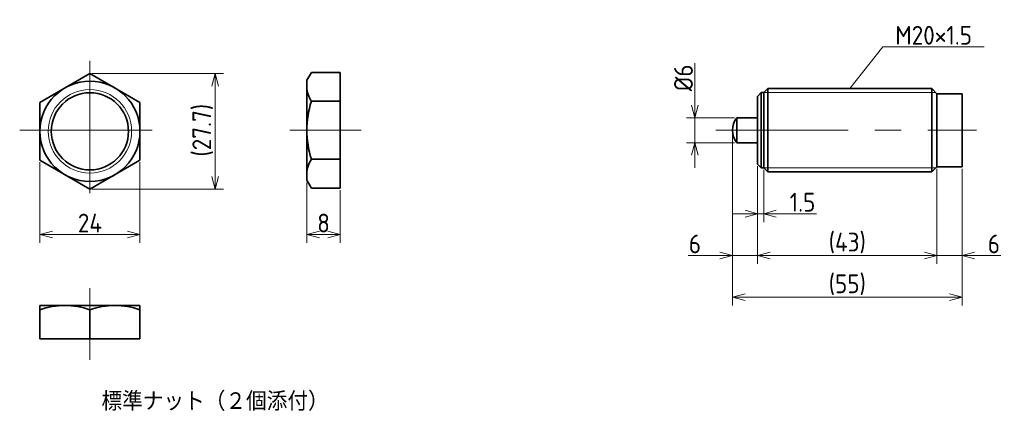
# Model space of a CAD drawing. Header units: millimetres. Extents: x 83 to 319, y 107 to 201.
import ezdxf

# ---------------------------------------------------------------- set-up
doc = ezdxf.new("R2010")
doc.units = ezdxf.units.MM
doc.linetypes.add('CENTER', pattern=[50.8, 31.75, -6.35, 6.35, -6.35])
doc.layers.get('0').update_dxf_attribs({"plot": 0})
doc.layers.add('図形', color=7, linetype='Continuous', lineweight=35)
doc.layers.add('寸法・文字', color=3, linetype='Continuous', lineweight=18)
doc.layers.get('0').off()
doc.styles.add('Dimension', font='isocp.shx', dxfattribs={"bigfont": 'bigfont.shx'})
doc.dimstyles.new('DXF用', dxfattribs={"dimtxt": 4.5, "dimasz": 3, "dimexe": 2, "dimexo": 0.5, "dimgap": 0.5, "dimtad": 1, "dimdec": 3, "dimdsep": 46, "dimtxsty": 'Dimension', "dimblk": 'OPEN30', "dimcen": 2.5, "dimclrd": 3, "dimclre": 3, "dimclrt": 3, "dimazin": 2, "dimtfac": 1, "dimtdec": 3, "dimtmove": 0, "dimatfit": 3, "dimldrblk": 'OPEN30', "dimfxl": 1, "dimlwd": 18, "dimlwe": 18, "dimarcsym": 0})

# ---------------------------------------------------------------- blocks, each defined once
blk = doc.blocks.new('_Open30')
at = {"color": 0, "linetype": 'ByBlock', "lineweight": -2}
for p, q in [((-1, 0.268), (0, 0)), ((0, 0), (-1, -0.268)), ((0, 0), (-1, 0))]:
    blk.add_line(p, q, dxfattribs=at)
blk = doc.blocks.new('*D8')
at = {"layer": 'Defpoints', "color": 0}
for p in [(88, 167.81), (112, 167.81), (112, 150)]:
    blk.add_point(p, dxfattribs=at)
at = {"layer": '寸法・文字', "color": 3, "lineweight": 18}
for p, q in [((88, 167.31), (88, 148)), ((112, 167.31), (112, 148)), ((91, 150), (109, 150))]:
    blk.add_line(p, q, dxfattribs=at)
at = {"layer": '寸法・文字', "color": 3, "lineweight": 18, "xscale": 3, "yscale": 3, "zscale": 3, "rotation": 180}
blk.add_blockref('_Open30', (88, 150), dxfattribs=at)
at = {"layer": '寸法・文字', "color": 3, "lineweight": 18, "xscale": 3, "yscale": 3, "zscale": 3}
blk.add_blockref('_Open30', (112, 150), dxfattribs=at)
at = {"layer": '寸法・文字', "color": 3, "insert": (100, 152.75), "char_height": 4.5, "attachment_point": 5, "style": 'Dimension'}
blk.add_mtext('24', dxfattribs=at)
blk = doc.blocks.new('*D9')
at = {"layer": 'Defpoints', "color": 0}
for p in [(100, 188.59), (100, 160.88), (130, 160.88)]:
    blk.add_point(p, dxfattribs=at)
at = {"layer": '寸法・文字', "color": 3, "lineweight": 18}
for p, q in [((100.5, 188.59), (132, 188.59)), ((130, 185.59), (130, 163.88)), ((100.5, 160.88), (132, 160.88))]:
    blk.add_line(p, q, dxfattribs=at)
at = {"layer": '寸法・文字', "color": 3, "lineweight": 18, "xscale": 3, "yscale": 3, "zscale": 3}
for p, rotation in [((130, 188.59), 90), ((130, 160.88), 270)]:
    blk.add_blockref('_Open30', p, dxfattribs=dict(at, rotation=rotation))
at = {"layer": '寸法・文字', "color": 3, "insert": (127.03, 175), "char_height": 4.5, "attachment_point": 5, "rotation": 90, "style": 'Dimension'}
blk.add_mtext('(27.7)', dxfattribs=at)
blk = doc.blocks.new('*D10')
at = {"layer": 'Defpoints', "color": 0}
for p in [(152, 163), (160, 161.14), (160, 150)]:
    blk.add_point(p, dxfattribs=at)
at = {"layer": '寸法・文字', "color": 3, "lineweight": 18}
for p, q in [((152, 162.5), (152, 148)), ((160, 160.64), (160, 148)), ((155, 150), (157, 150))]:
    blk.add_line(p, q, dxfattribs=at)
at = {"layer": '寸法・文字', "color": 3, "lineweight": 18, "xscale": 3, "yscale": 3, "zscale": 3, "rotation": 180}
blk.add_blockref('_Open30', (152, 150), dxfattribs=at)
at = {"layer": '寸法・文字', "color": 3, "lineweight": 18, "xscale": 3, "yscale": 3, "zscale": 3}
blk.add_blockref('_Open30', (160, 150), dxfattribs=at)
at = {"layer": '寸法・文字', "color": 3, "insert": (156, 152.75), "char_height": 4.5, "attachment_point": 5, "style": 'Dimension'}
blk.add_mtext('8', dxfattribs=at)
blk = doc.blocks.new('*D12')
at = {"layer": 'Defpoints', "color": 0}
for p in [(303, 166.25), (309, 166.25), (303, 145)]:
    blk.add_point(p, dxfattribs=at)
at = {"layer": '寸法・文字', "color": 3, "lineweight": 18}
for p, q in [((303, 165.75), (303, 143)), ((309, 165.75), (309, 143)), ((300, 145), (297, 145)), ((303, 145), (309, 145)), ((312, 145), (318.29, 145))]:
    blk.add_line(p, q, dxfattribs=at)
at = {"layer": '寸法・文字', "color": 3, "lineweight": 18, "xscale": 3, "yscale": 3, "zscale": 3}
blk.add_blockref('_Open30', (303, 145), dxfattribs=at)
at = {"layer": '寸法・文字', "color": 3, "lineweight": 18, "xscale": 3, "yscale": 3, "zscale": 3, "rotation": 180}
blk.add_blockref('_Open30', (309, 145), dxfattribs=at)
at = {"layer": '寸法・文字', "color": 3, "insert": (316.65, 147.75), "char_height": 4.5, "attachment_point": 5, "style": 'Dimension'}
blk.add_mtext('6', dxfattribs=at)
blk = doc.blocks.new('*D13')
at = {"layer": 'Defpoints', "color": 0}
for p in [(260, 166.9), (303, 166.25), (260, 145)]:
    blk.add_point(p, dxfattribs=at)
at = {"layer": '寸法・文字', "color": 3, "lineweight": 18}
for p, q in [((260, 166.4), (260, 143)), ((303, 165.75), (303, 143)), ((300, 145), (263, 145))]:
    blk.add_line(p, q, dxfattribs=at)
at = {"layer": '寸法・文字', "color": 3, "lineweight": 18, "xscale": 3, "yscale": 3, "zscale": 3, "rotation": 180}
blk.add_blockref('_Open30', (260, 145), dxfattribs=at)
at = {"layer": '寸法・文字', "color": 3, "lineweight": 18, "xscale": 3, "yscale": 3, "zscale": 3}
blk.add_blockref('_Open30', (303, 145), dxfattribs=at)
at = {"layer": '寸法・文字', "color": 3, "insert": (281.5, 147.975), "char_height": 4.5, "attachment_point": 5, "style": 'Dimension'}
blk.add_mtext('(43)', dxfattribs=at)
blk = doc.blocks.new('*D14')
at = {"layer": 'Defpoints', "color": 0}
for p in [(254, 175), (309, 166.25), (254, 135)]:
    blk.add_point(p, dxfattribs=at)
at = {"layer": '寸法・文字', "color": 3, "lineweight": 18}
for p, q in [((254, 174.5), (254, 133)), ((309, 165.75), (309, 133)), ((306, 135), (257, 135))]:
    blk.add_line(p, q, dxfattribs=at)
at = {"layer": '寸法・文字', "color": 3, "lineweight": 18, "xscale": 3, "yscale": 3, "zscale": 3, "rotation": 180}
blk.add_blockref('_Open30', (254, 135), dxfattribs=at)
at = {"layer": '寸法・文字', "color": 3, "lineweight": 18, "xscale": 3, "yscale": 3, "zscale": 3}
blk.add_blockref('_Open30', (309, 135), dxfattribs=at)
at = {"layer": '寸法・文字', "color": 3, "insert": (281.5, 137.975), "char_height": 4.5, "attachment_point": 5, "style": 'Dimension'}
blk.add_mtext('(55)', dxfattribs=at)
blk = doc.blocks.new('*D15')
at = {"layer": 'Defpoints', "color": 0}
for p in [(260, 166.9), (261.5, 166), (261.5, 155)]:
    blk.add_point(p, dxfattribs=at)
at = {"layer": '寸法・文字', "color": 3, "lineweight": 18}
for p, q in [((260, 166.4), (260, 153)), ((261.5, 165.5), (261.5, 153)), ((257, 155), (254, 155)), ((260, 155), (261.5, 155)), ((264.5, 155), (274.09, 155))]:
    blk.add_line(p, q, dxfattribs=at)
at = {"layer": '寸法・文字', "color": 3, "lineweight": 18, "xscale": 3, "yscale": 3, "zscale": 3}
blk.add_blockref('_Open30', (260, 155), dxfattribs=at)
at = {"layer": '寸法・文字', "color": 3, "lineweight": 18, "xscale": 3, "yscale": 3, "zscale": 3, "rotation": 180}
blk.add_blockref('_Open30', (261.5, 155), dxfattribs=at)
at = {"layer": '寸法・文字', "color": 3, "insert": (270.79, 157.75), "char_height": 4.5, "attachment_point": 5, "style": 'Dimension'}
blk.add_mtext('1.5', dxfattribs=at)
blk = doc.blocks.new('*D16')
at = {"layer": 'Defpoints', "color": 0}
for p in [(255, 178), (245, 172), (255, 172)]:
    blk.add_point(p, dxfattribs=at)
at = {"layer": '寸法・文字', "color": 3, "lineweight": 18}
for p, q in [((245, 181), (245, 191.07)), ((254.5, 178), (243, 178)), ((245, 172), (245, 178)), ((254.5, 172), (243, 172)), ((245, 169), (245, 166))]:
    blk.add_line(p, q, dxfattribs=at)
at = {"layer": '寸法・文字', "color": 3, "lineweight": 18, "xscale": 3, "yscale": 3, "zscale": 3}
for p, rotation in [((245, 178), 270), ((245, 172), 90)]:
    blk.add_blockref('_Open30', p, dxfattribs=dict(at, rotation=rotation))
at = {"layer": '寸法・文字', "color": 3, "insert": (242.25, 187.54), "char_height": 4.5, "attachment_point": 5, "rotation": 90, "style": 'Dimension'}
blk.add_mtext('%%c6', dxfattribs=at)
blk = doc.blocks.new('*D17')
at = {"layer": 'Defpoints', "color": 0}
for p in [(254, 175), (260, 166.9), (254, 145)]:
    blk.add_point(p, dxfattribs=at)
at = {"layer": '寸法・文字', "color": 3, "lineweight": 18}
for p, q in [((254, 174.5), (254, 143)), ((260, 166.4), (260, 143)), ((251, 145), (243.35, 145)), ((260, 145), (254, 145)), ((263, 145), (266, 145))]:
    blk.add_line(p, q, dxfattribs=at)
at = {"layer": '寸法・文字', "color": 3, "lineweight": 18, "xscale": 3, "yscale": 3, "zscale": 3}
blk.add_blockref('_Open30', (254, 145), dxfattribs=at)
at = {"layer": '寸法・文字', "color": 3, "lineweight": 18, "xscale": 3, "yscale": 3, "zscale": 3, "rotation": 180}
blk.add_blockref('_Open30', (260, 145), dxfattribs=at)
at = {"layer": '寸法・文字', "color": 3, "insert": (245, 147.75), "char_height": 4.5, "attachment_point": 5, "style": 'Dimension'}
blk.add_mtext('6', dxfattribs=at)

msp = doc.modelspace()

# ---------------------------------------------------------------- linework, layer by layer
at = {"layer": '図形', "color": 3, "linetype": 'CENTER', "lineweight": 18}
for p, q in [((100, 191.651), (100, 158.349)), ((83.1718, 175), (116.8282, 175)), ((147.8745, 175), (165, 175)), ((250, 175), (312.5, 175)), ((100, 137.1255), (100, 120))]:
    msp.add_line(p, q, dxfattribs=at)
at = {"layer": '図形'}
for p, q in [((152, 187), (153.0718, 188.8564)), ((153.0718, 188.8564), (160, 188.8564)), ((160, 161.1436), (160, 188.8564)), ((100, 188.5921), (88, 181.6639)), ((112, 181.6639), (100, 188.5921)), ((152, 163), (152, 187)), ((262.5, 185), (261.5, 184)), ((262.5, 185), (301.75, 185)), ((262.5, 185), (262.5, 165)), ((301.75, 185), (301.75, 165)), ((303, 183.75), (301.75, 185)), ((153.0718, 181.9282), (160, 181.9282)), ((260, 183.1), (260.9, 184)), ((260, 183.1), (260, 166.9)), ((260.9, 184), (260.9, 166)), ((260.9, 184), (261.5, 184)), ((261.5, 184), (261.5, 166)), ((303, 183.75), (303, 166.25)), ((309, 183.75), (303, 183.75)), ((309, 183.75), (309, 166.25)), ((88, 181.6639), (88, 167.8075)), ((112, 167.8075), (112, 181.6639)), ((255, 178), (255, 172)), ((260, 178), (255, 178)), ((260, 172), (255, 172)), ((88, 167.8075), (100, 160.8793)), ((100, 160.8793), (112, 167.8075)), ((153.0718, 168.0718), (160, 168.0718)), ((260, 166.9), (260.9, 166)), ((260.9, 166), (261.5, 166)), ((262.5, 165), (261.5, 166)), ((303, 166.25), (301.75, 165)), ((309, 166.25), (303, 166.25)), ((152, 163), (153.0718, 161.1436)), ((262.5, 165), (301.75, 165)), ((153.0718, 161.1436), (160, 161.1436)), ((88, 133), (112, 133)), ((88, 133), (88, 125)), ((112, 133), (112, 125)), ((100, 131.9282), (100, 125)), ((88, 125), (112, 125))]:
    msp.add_line(p, q, dxfattribs=at)
at = {"layer": '図形', "color": 3, "lineweight": 18}
for p, q in [((261.5, 184), (302.75, 184)), ((261.5, 166), (302.75, 166))]:
    msp.add_line(p, q, dxfattribs=at)
at = {"layer": '図形'}
for radius in [12, 9.25]:
    msp.add_circle((100, 174.7357), radius, dxfattribs=at)
at = {"layer": '図形', "color": 3, "lineweight": 18}
msp.add_circle((100, 174.7357), 10, dxfattribs=at)
at = {"layer": '図形'}
for centre, radius, start, end in [((158.134, 185.3923), 6.134, 180, 214.384247), ((174.9282, 175), 22.9282, 162.412046, 197.587954), ((259, 175), 5, 143.130102, 216.869898), ((158.134, 164.6077), 6.134, 145.615753, 180), ((94, 115.6699), 17.3301, 69.743841, 110.256159), ((106, 115.6699), 17.3301, 69.74384, 110.256162)]:
    msp.add_arc(centre, radius, start, end, dxfattribs=at)

# ---------------------------------------------------------------- texts
at = {"layer": '寸法・文字', "insert": (293, 195.5), "char_height": 4.5, "attachment_point": 7, "style": 'Dimension'}
msp.add_mtext('M20×1.5', dxfattribs=at)
at = {"layer": '寸法・文字', "insert": (130, 110), "char_height": 4.5, "width": 70.9928, "attachment_point": 5, "style": 'Dimension'}
msp.add_mtext('{\\Ftxt.shx,bigfont.shx;標準ナット（２個添付）}', dxfattribs=at)

# ---------------------------------------------------------------- dimensions: what is measured, and where the dimension line sits
at = {"layer": '寸法・文字'}
dim = msp.add_linear_dim(base=(245, 172), p1=(255, 178), p2=(255, 172), angle=90, text='%%c<>', dimstyle='DXF用', dxfattribs=at)
dim.commit()
dim.dimension.update_dxf_attribs({"geometry": '*D16', "text_midpoint": (245, 187.5366), "dimtype": 160})
dim = msp.add_linear_dim(base=(130, 160.8793), p1=(100, 188.5921), p2=(100, 160.8793), angle=90, text='(<>)', dimstyle='DXF用', override={"dimdec": 1}, dxfattribs=at)
dim.commit()
dim.dimension.update_dxf_attribs({"geometry": '*D9', "text_midpoint": (130, 175), "dimtype": 160})
for base, p1, p2, picture, middle in [((254, 145), (260, 166.9), (254, 175), '*D17', (245, 145)), ((112, 150), (88, 167.8075), (112, 167.8075), '*D8', (100, 150)), ((261.5, 155), (260, 166.9), (261.5, 166), '*D15', (270.7932, 155)), ((303, 145), (309, 166.25), (303, 166.25), '*D12', (316.6463, 145)), ((160, 150), (152, 163), (160, 161.1436), '*D10', (156, 150))]:
    dim = msp.add_linear_dim(base=base, p1=p1, p2=p2, dimstyle='DXF用', dxfattribs=at)
    dim.commit()
    dim.dimension.update_dxf_attribs({"geometry": picture, "text_midpoint": middle, "dimtype": 160})
for base, p1, p2, picture, middle in [((254, 135), (309, 166.25), (254, 175), '*D14', (281.5, 135)), ((260, 145), (303, 166.25), (260, 166.9), '*D13', (281.5, 145))]:
    dim = msp.add_linear_dim(base=base, p1=p1, p2=p2, text='(<>)', dimstyle='DXF用', dxfattribs=at)
    dim.commit()
    dim.dimension.update_dxf_attribs({"geometry": picture, "text_midpoint": middle, "dimtype": 160})

# ---------------------------------------------------------------- leaders
at = {"layer": '寸法・文字', "annotation_type": 0, "has_hookline": 1, "hookline_direction": 0, "text_width": 21.3364}
msp.add_leader([(282.125, 185), (290, 195), (292.5, 195)], dimstyle='DXF用', override={"dimgap": 0.5, "dimtad": 1}, dxfattribs=at)

doc.saveas('drawing.dxf')
